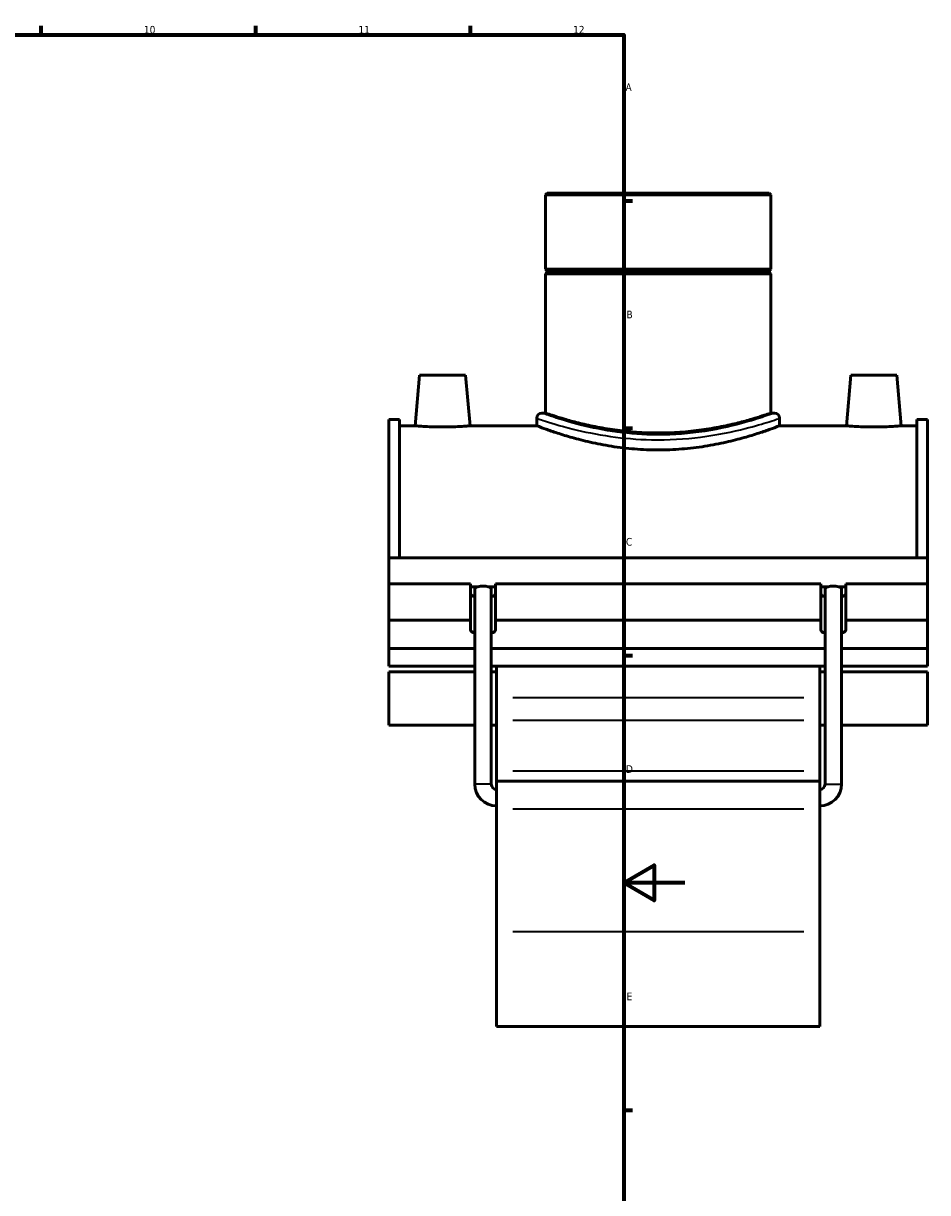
# Model space of a CAD drawing. Header units: millimetres. Extents: x -15 to 1098, y -217 to 1281.
# Tile 6 of 8: x 625 to 920, y 196 to 578. Entities that reach past the tile are written whole.
import ezdxf

# ---------------------------------------------------------------- set-up
doc = ezdxf.new("R2010")
doc.units = ezdxf.units.MM
for name, color, linetype, lineweight in [('Border (ISO)', 7, 'Continuous', 70), ('Visible (ISO)', 7, 'Continuous', 50), ('Visible Narrow (ISO)', 7, 'Continuous', 35)]:
    doc.layers.add(name, color=color, linetype=linetype, lineweight=lineweight)
doc.styles.add('Note Text (ISO)', font='tahoma.ttf')

# ---------------------------------------------------------------- blocks, each defined once
blk = doc.blocks.new('Borders Default Border')
at = {"layer": 'Border (ISO)'}
for p, q in [((630.75, 574), (630.75, 576.9)), ((700.83, 574), (700.83, 576.9)), ((770.92, 574), (770.92, 576.9)), ((821, 519.75), (823.9, 519.75)), ((821, 445.5), (823.9, 445.5)), ((821, 371.25), (823.9, 371.25)), ((821, 222.75), (823.9, 222.75))]:
    blk.add_line(p, q, dxfattribs=at)
at = {"layer": 'Border (ISO)', "flags": 128}
for points in [[(20, 20), (20, 574), (821, 574), (821, 20), (20, 20)], [(841, 297), (821, 297), (831, 302.77), (831, 291.23), (821, 297)]]:
    blk.add_lwpolyline(points, dxfattribs=at)
at = {"layer": 'Border (ISO)', "color": 232, "true_color": 0xca0064, "char_height": 2.5, "attachment_point": 7, "style": 'Note Text (ISO)'}
for s, insert in [('10', (664.29, 574.35)), ('11', (734.37, 574.4)), ('12', (804.46, 574.4)), ('A', (821.59, 555.62)), ('B', (821.89, 481.37)), ('C', (821.73, 407.08)), ('D', (821.73, 332.88)), ('E', (821.94, 258.63))]:
    blk.add_mtext(s, dxfattribs=dict(at, insert=insert))

msp = doc.modelspace()

# ---------------------------------------------------------------- linework, layer by layer
at = {"layer": 'Visible (ISO)'}
for p, q in [((795.996, 522.277), (795.43, 521.711)), ((869.082, 521.711), (795.43, 521.711)), ((795.43, 521.711), (795.43, 497.444)), ((795.996, 522.277), (868.516, 522.277)), ((868.516, 522.277), (869.082, 521.711)), ((869.082, 521.711), (869.082, 497.444)), ((795.43, 497.444), (869.082, 497.444)), ((795.93, 496.944), (795.43, 497.444)), ((795.93, 496.944), (868.582, 496.944)), ((795.93, 496.944), (795.93, 496.444)), ((868.582, 496.944), (869.082, 497.444)), ((868.582, 496.944), (868.582, 496.444)), ((795.93, 496.444), (795.43, 495.944)), ((869.082, 495.944), (795.43, 495.944)), ((795.43, 495.944), (795.43, 450.417)), ((868.582, 496.444), (795.93, 496.444)), ((868.582, 496.444), (869.082, 495.944)), ((869.082, 495.944), (869.082, 450.417)), ((754.356, 462.777), (752.912, 446.277)), ((754.356, 462.777), (769.356, 462.777)), ((769.356, 462.777), (770.799, 446.277)), ((895.156, 462.777), (893.712, 446.277)), ((910.156, 462.777), (895.156, 462.777)), ((910.156, 462.777), (911.599, 446.277)), ((744.256, 403.183), (744.256, 448.347)), ((747.776, 448.347), (744.256, 448.347)), ((747.776, 448.347), (747.776, 403.183)), ((792.597, 448.718), (792.597, 446.277)), ((795.43, 450.417), (794.296, 450.417)), ((870.215, 450.417), (869.082, 450.417)), ((871.915, 448.718), (871.915, 446.277)), ((916.736, 448.347), (916.736, 403.183)), ((920.256, 448.347), (916.736, 448.347)), ((920.256, 403.183), (920.256, 448.347)), ((747.776, 446.277), (752.912, 446.277)), ((770.799, 446.277), (792.597, 446.277)), ((871.915, 446.277), (893.712, 446.277)), ((911.599, 446.277), (916.736, 446.277)), ((744.256, 403.183), (920.256, 403.183)), ((744.256, 394.634), (744.256, 403.183)), ((920.256, 394.634), (920.256, 403.183)), ((744.256, 394.634), (771.006, 394.634)), ((744.256, 382.794), (744.256, 394.634)), ((771.006, 382.794), (771.006, 394.634)), ((771.006, 393.71), (773.386, 393.71)), ((776.726, 393.71), (779.106, 393.71)), ((779.106, 394.634), (779.106, 382.794)), ((779.106, 394.634), (885.406, 394.634)), ((885.406, 382.794), (885.406, 394.634)), ((885.406, 393.71), (887.786, 393.71)), ((891.126, 393.71), (893.506, 393.71)), ((893.506, 394.634), (893.506, 382.794)), ((893.506, 394.634), (920.256, 394.634)), ((920.256, 382.794), (920.256, 394.634)), ((772.356, 329.177), (772.356, 392.938)), ((777.756, 329.177), (777.756, 392.938)), ((886.756, 329.177), (886.756, 392.938)), ((892.156, 329.177), (892.156, 392.938)), ((744.256, 382.794), (771.006, 382.794)), ((744.256, 373.559), (744.256, 382.794)), ((771.006, 379.562), (771.006, 382.794)), ((779.106, 382.794), (779.106, 379.562)), ((779.106, 382.794), (885.406, 382.794)), ((885.406, 379.562), (885.406, 382.794)), ((893.506, 382.794), (893.506, 379.562)), ((893.506, 382.794), (920.256, 382.794)), ((920.256, 382.794), (920.256, 373.559)), ((772.356, 373.559), (744.256, 373.559)), ((744.256, 373.559), (744.256, 367.792)), ((886.756, 373.559), (777.756, 373.559)), ((920.256, 373.559), (892.156, 373.559)), ((920.256, 367.792), (920.256, 373.559)), ((744.256, 367.792), (772.356, 367.792)), ((777.756, 367.792), (886.756, 367.792)), ((779.456, 367.792), (779.456, 357.426)), ((885.056, 357.426), (885.056, 367.792)), ((892.156, 367.792), (920.256, 367.792)), ((744.256, 365.895), (744.256, 348.449)), ((744.256, 365.895), (772.356, 365.895)), ((777.756, 365.895), (779.456, 365.895)), ((885.056, 365.895), (886.756, 365.895)), ((892.156, 365.895), (920.256, 365.895)), ((920.256, 348.449), (920.256, 365.895)), ((779.456, 357.426), (779.456, 350.151)), ((885.056, 350.151), (885.056, 357.426)), ((744.256, 348.449), (772.356, 348.449)), ((777.756, 348.449), (779.456, 348.449)), ((779.456, 333.501), (779.456, 350.151)), ((885.056, 350.151), (885.056, 333.501)), ((885.056, 348.449), (886.756, 348.449)), ((892.156, 348.449), (920.256, 348.449)), ((779.456, 330.177), (779.456, 333.501)), ((885.056, 333.501), (885.056, 330.177)), ((779.456, 330.177), (779.456, 321.18)), ((779.456, 330.177), (885.056, 330.177)), ((885.056, 321.18), (885.056, 330.177)), ((779.456, 281.025), (779.456, 321.18)), ((885.056, 321.18), (885.056, 281.025)), ((779.456, 281.025), (779.456, 250.077)), ((885.056, 250.077), (885.056, 281.025)), ((779.456, 250.077), (885.056, 250.077))]:
    msp.add_line(p, q, dxfattribs=at)
for centre, radius, start, end in [((794.296, 448.718), 1.7, 90, 180), ((870.215, 448.718), 1.7, 0, 90), ((779.456, 329.177), 7.1, 180, 270), ((779.456, 329.177), 1.7, 180, 270), ((885.056, 329.177), 7.1, 270, 0), ((885.056, 329.177), 1.7, 270, 0)]:
    msp.add_arc(centre, radius, start, end, dxfattribs=at)
for centre, major_axis, ratio, start_param, end_param in [((775.056, 392.938), (2.7, 0), 0.3639702, 2.2375185, 3.1415927), ((775.056, 392.938), (-2.7, 0), 0.3639702, 4.0456668, 5.3791111), ((775.056, 392.938), (2.7, 0), 0.3639702, 0, 0.9040742), ((889.456, 392.938), (2.7, 0), 0.3639702, 2.2375185, 3.1415927), ((889.456, 392.938), (-2.7, 0), 0.3639702, 4.0456668, 5.3791111), ((889.456, 392.938), (2.7, 0), 0.3639702, 0, 0.9040742), ((775.056, 391.402), (-4.05, 0), 0.3420201, 0, 0.8410687), ((775.056, 391.402), (4.05, 0), 0.3420201, 5.4421166, 6.2831853), ((889.456, 391.402), (-4.05, 0), 0.3420201, 0, 0.8410687), ((889.456, 391.402), (4.05, 0), 0.3420201, 5.4421166, 6.2831853), ((775.056, 379.562), (-4.05, 0), 0.3420201, 0, 0.8410687), ((775.056, 379.562), (4.05, 0), 0.3420201, 5.4421166, 6.2831853), ((889.456, 379.562), (-4.05, 0), 0.3420201, 0, 0.8410687), ((889.456, 379.562), (4.05, 0), 0.3420201, 5.4421166, 6.2831853)]:
    msp.add_ellipse(centre, major_axis=major_axis, ratio=ratio, start_param=start_param, end_param=end_param, dxfattribs=at)
for points, knots in [([(832.256, 443.922), (829.923, 443.922), (827.517, 444.005), (822.743, 444.34), (820.376, 444.592), (815.846, 445.22), (813.679, 445.595), (809.676, 446.393), (807.84, 446.815), (804.592, 447.625), (803.065, 448.042), (800.368, 448.822), (799.197, 449.184), (797.312, 449.784), (796.596, 450.023), (795.655, 450.34), (795.43, 450.417), (795.43, 450.417)], [0, 0, 0, 0, 0.6999375, 0.6999375, 1.399875, 1.399875, 2.0998126, 2.0998126, 2.7997501, 2.7997501, 3.4993252, 3.4993252, 4.1989002, 4.1989002, 4.8984753, 4.8984753, 5.5980504, 5.5980504, 5.5980504, 5.5980504]), ([(869.082, 450.417), (869.082, 450.417), (868.857, 450.34), (867.916, 450.023), (867.2, 449.784), (865.315, 449.184), (864.144, 448.822), (861.447, 448.042), (859.92, 447.625), (856.671, 446.815), (854.836, 446.393), (850.833, 445.595), (848.666, 445.22), (844.136, 444.592), (841.769, 444.34), (836.995, 444.005), (834.589, 443.922), (832.256, 443.922)], [16.7941512, 16.7941512, 16.7941512, 16.7941512, 17.4937263, 17.4937263, 18.1933013, 18.1933013, 18.8928764, 18.8928764, 19.5924515, 19.5924515, 20.292389, 20.292389, 20.9923265, 20.9923265, 21.6922641, 21.6922641, 22.3922016, 22.3922016, 22.3922016, 22.3922016]), ([(770.799, 446.277), (770.799, 446.277), (770.576, 446.257), (769.666, 446.184), (768.98, 446.132), (767.394, 446.034), (766.388, 445.982), (764.183, 445.908), (762.982, 445.887), (760.73, 445.887), (759.529, 445.908), (757.323, 445.982), (756.318, 446.034), (754.732, 446.132), (754.046, 446.184), (753.136, 446.257), (752.912, 446.277), (752.912, 446.277)], [1.3508705, 1.3508705, 1.3508705, 1.3508705, 1.6884405, 1.6884405, 2.0260104, 2.0260104, 2.3638757, 2.3638757, 2.701741, 2.701741, 3.0396064, 3.0396064, 3.3774717, 3.3774717, 3.7150416, 3.7150416, 4.0526116, 4.0526116, 4.0526116, 4.0526116]), ([(871.915, 446.277), (871.915, 446.277), (871.672, 446.183), (870.655, 445.8), (869.883, 445.511), (867.851, 444.785), (866.59, 444.347), (863.687, 443.403), (862.045, 442.897), (858.552, 441.914), (856.578, 441.401), (852.273, 440.428), (849.942, 439.97), (845.066, 439.202), (842.516, 438.892), (837.371, 438.48), (834.775, 438.378), (829.737, 438.378), (827.141, 438.48), (821.996, 438.892), (819.446, 439.202), (814.569, 439.97), (812.238, 440.428), (807.934, 441.401), (805.96, 441.914), (802.467, 442.897), (800.825, 443.403), (797.922, 444.347), (796.661, 444.785), (794.629, 445.511), (793.857, 445.8), (792.84, 446.183), (792.597, 446.277), (792.597, 446.277)], [6.0432429, 6.0432429, 6.0432429, 6.0432429, 6.7983308, 6.7983308, 7.5534186, 7.5534186, 8.3085065, 8.3085065, 9.0635944, 9.0635944, 9.8193172, 9.8193172, 10.5750401, 10.5750401, 11.3307629, 11.3307629, 12.0864858, 12.0864858, 12.8422086, 12.8422086, 13.5979315, 13.5979315, 14.3536543, 14.3536543, 15.1093772, 15.1093772, 15.8644651, 15.8644651, 16.6195529, 16.6195529, 17.3746408, 17.3746408, 18.1297287, 18.1297287, 18.1297287, 18.1297287]), ([(911.599, 446.277), (911.599, 446.277), (911.376, 446.257), (910.466, 446.184), (909.78, 446.132), (908.194, 446.034), (907.188, 445.982), (904.983, 445.908), (903.782, 445.887), (902.656, 445.887), (901.53, 445.887), (900.329, 445.908), (898.123, 445.982), (897.118, 446.034), (895.532, 446.132), (894.846, 446.184), (893.936, 446.257), (893.712, 446.277), (893.712, 446.277)], [4.0526116, 4.0526116, 4.0526116, 4.0526116, 4.3901815, 4.3901815, 4.7277514, 4.7277514, 5.0656168, 5.0656168, 5.4034821, 5.4034821, 5.4034821, 5.7413474, 5.7413474, 6.0792127, 6.0792127, 6.4167827, 6.4167827, 6.7543526, 6.7543526, 6.7543526, 6.7543526])]:
    msp.add_open_spline(points, degree=3, knots=knots, dxfattribs=at)
at = {"layer": 'Visible Narrow (ISO)'}
for p, q in [((879.776, 357.426), (784.736, 357.426)), ((784.736, 350.151), (879.776, 350.151)), ((784.736, 333.501), (879.776, 333.501)), ((777.723, 329.177), (772.389, 329.177)), ((886.789, 329.177), (892.123, 329.177)), ((784.736, 321.18), (879.776, 321.18)), ((784.736, 281.025), (879.776, 281.025))]:
    msp.add_line(p, q, dxfattribs=at)
for points, knots in [([(793.096, 448.546), (793.442, 448.429), (793.966, 448.253), (796.653, 447.374), (800.041, 446.298), (807.969, 444.327), (812.139, 443.447), (820.917, 442.198), (825.464, 441.799), (835.524, 441.595), (841.042, 441.923), (851.64, 443.272), (856.639, 444.33), (863.919, 446.18), (866.556, 446.976), (869.867, 448.023), (870.868, 448.36), (871.418, 448.547)], [-29.5850521, -29.5850521, -29.5850521, -29.5850521, -28.9507793, -28.9507793, -27.1380554, -27.1380554, -25.6911606, -25.6911606, -24.3613735, -24.3613735, -22.7858488, -22.7858488, -21.0749507, -21.0749507, -19.7225219, -19.7225219, -18.7170756, -18.7170756, -18.7170756, -18.7170756]), ([(869.74, 450.244), (869.213, 450.054), (868.255, 449.712), (865.086, 448.647), (862.562, 447.839), (855.594, 445.96), (850.81, 444.885), (840.666, 443.514), (835.384, 443.181), (825.755, 443.388), (821.403, 443.793), (813.001, 445.062), (809.009, 445.956), (801.422, 447.959), (798.179, 449.052), (795.607, 449.946), (795.105, 450.124), (794.774, 450.243)], [18.7170756, 18.7170756, 18.7170756, 18.7170756, 19.7225219, 19.7225219, 21.0749507, 21.0749507, 22.7858488, 22.7858488, 24.3613735, 24.3613735, 25.6911606, 25.6911606, 27.1380554, 27.1380554, 28.9507793, 28.9507793, 29.5850521, 29.5850521, 29.5850521, 29.5850521])]:
    msp.add_open_spline(points, degree=3, knots=knots, dxfattribs=at)

# ---------------------------------------------------------------- block references
msp.add_blockref('Borders Default Border', (0, 0))

doc.saveas('drawing.dxf')
